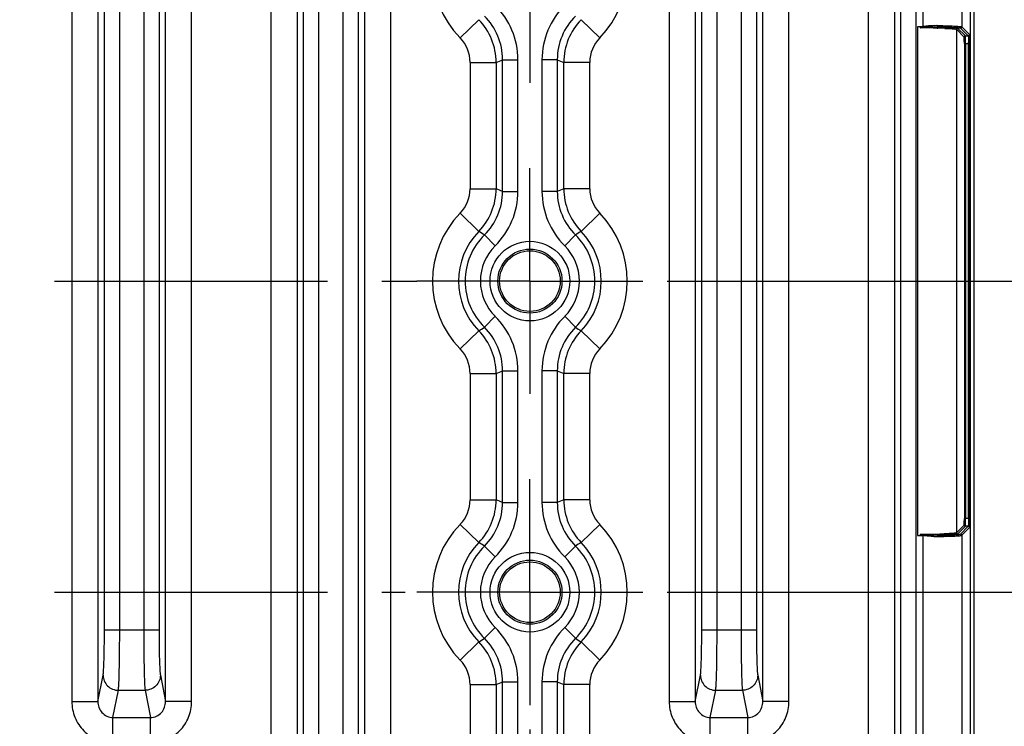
# Model space of a CAD drawing. Header units: inches. Extents: x 0 to 34, y 0 to 22.
# Tile 63 of 111: x 19.8 to 22.4, y 4 to 5.8. Entities that reach past the tile are written whole.
import ezdxf

# ---------------------------------------------------------------- set-up
doc = ezdxf.new("R2010")
doc.units = ezdxf.units.IN
doc.header["$LTSCALE"] = 1.87
doc.header["$MEASUREMENT"] = 0
doc.linetypes.add('CENTER', pattern=[0.6, 0.375, -0.075, 0.075, -0.075])
doc.layers.get('0').update_dxf_attribs({"linetype": 'CONTINUOUS'})
doc.layers.add('02___PRT_ALL_AXES', color=7, linetype='CONTINUOUS')
doc.layers.add('DIMENSIONS', color=7, linetype='CONTINUOUS')
doc.styles.get("Standard").update_dxf_attribs({"font": 'txt', "width": 0.8})
doc.dimstyles.new('DIMSTYLE_1', dxfattribs={"dimtxt": 0.125, "dimasz": 0.18, "dimexe": 0.125, "dimexo": 0.0625, "dimgap": 0.0625, "dimtad": 0, "dimtih": 1, "dimtoh": 1, "dimzin": 4, "dimdsep": 46, "dimtxsty": 'STANDARD', "dimblk": '_FILLED', "dimblk1": '_FILLED', "dimblk2": '_FILLED', "dimcen": 0.09, "dimadec": 0, "dimazin": 0, "dimtp": 0.01, "dimtm": 0.01, "dimtfac": 1, "dimtofl": 0, "dimtmove": 0, "dimatfit": 3, "dimldrblk": '_FILLED', "dimfxl": 1, "dimtolj": 1, "dimtzin": 4, "dimarcsym": 0})

# ---------------------------------------------------------------- blocks, each defined once
blk = doc.blocks.new('_FILLED')
at = {"color": 0, "linetype": 'BYBLOCK'}
blk.add_solid([(0, 0), (-1, 0.174), (-1, -0.174)], dxfattribs=at)
blk = doc.blocks.new('*D11')
at = {"layer": 'DIMENSIONS', "color": 2, "linetype": 'CONTINUOUS'}
for p, q in [((21.5008, 4.3437), (23.1647, 4.3437)), ((23.0397, 4.3437), (23.0397, 4.0015)), ((23.0397, 3.4092), (23.0397, 3.7515)), ((22.2522, 3.4092), (23.1647, 3.4092))]:
    blk.add_line(p, q, dxfattribs=at)
at = {"layer": 'DIMENSIONS', "color": 2, "linetype": 'CONTINUOUS', "xscale": 0.18, "yscale": 0.18, "zscale": 0.18}
for p, rotation in [((23.0397, 4.3437), 90), ((23.0397, 3.4092), 270)]:
    blk.add_blockref('_FILLED', p, dxfattribs=dict(at, rotation=rotation))
at = {"layer": 'DIMENSIONS', "color": 2, "linetype": 'CONTINUOUS', "insert": (23.0397, 3.939), "char_height": 0.125, "width": 1.025, "attachment_point": 2, "line_spacing_factor": 0.9}
blk.add_mtext('.93{\\Ftxt.shx;\\W1.000000;\\H0.125000; }[23.7]', dxfattribs=at)
blk = doc.blocks.new('*D12')
at = {"layer": 'DIMENSIONS', "color": 2, "linetype": 'CONTINUOUS'}
for p, q in [((21.5008, 5.1437), (23.1647, 5.1437)), ((23.0397, 5.1437), (23.0397, 4.8687)), ((23.0397, 4.3437), (23.0397, 4.6187)), ((21.5008, 4.3437), (23.1647, 4.3437))]:
    blk.add_line(p, q, dxfattribs=at)
at = {"layer": 'DIMENSIONS', "color": 2, "linetype": 'CONTINUOUS', "xscale": 0.18, "yscale": 0.18, "zscale": 0.18}
for p, rotation in [((23.0397, 5.1437), 90), ((23.0397, 4.3437), 270)]:
    blk.add_blockref('_FILLED', p, dxfattribs=dict(at, rotation=rotation))
at = {"layer": 'DIMENSIONS', "color": 2, "linetype": 'CONTINUOUS', "insert": (23.0397, 4.8062), "char_height": 0.125, "width": 1.025, "attachment_point": 2, "line_spacing_factor": 0.9}
blk.add_mtext('.80{\\Ftxt.shx;\\W1.000000;\\H0.125000; }[20.3]', dxfattribs=at)
blk = doc.blocks.new('*D13')
at = {"layer": 'DIMENSIONS', "color": 2, "linetype": 'CONTINUOUS'}
for p, q in [((21.5008, 5.9437), (23.1647, 5.9437)), ((23.0397, 5.9437), (23.0397, 5.6687)), ((23.0397, 5.1437), (23.0397, 5.4187)), ((21.5008, 5.1437), (23.1647, 5.1437))]:
    blk.add_line(p, q, dxfattribs=at)
at = {"layer": 'DIMENSIONS', "color": 2, "linetype": 'CONTINUOUS', "xscale": 0.18, "yscale": 0.18, "zscale": 0.18}
for p, rotation in [((23.0397, 5.9437), 90), ((23.0397, 5.1437), 270)]:
    blk.add_blockref('_FILLED', p, dxfattribs=dict(at, rotation=rotation))
at = {"layer": 'DIMENSIONS', "color": 2, "linetype": 'CONTINUOUS', "insert": (23.0397, 5.6062), "char_height": 0.125, "width": 1.025, "attachment_point": 2, "line_spacing_factor": 0.9}
blk.add_mtext('.80{\\Ftxt.shx;\\W1.000000;\\H0.125000; }[20.3]', dxfattribs=at)
blk = doc.blocks.new('*D15')
at = {"layer": 'DIMENSIONS', "color": 2, "linetype": 'CONTINUOUS'}
for p, q in [((16.5599, 3.9909), (16.5599, 2.5342)), ((21.1479, 3.9909), (21.1479, 2.5342)), ((16.5599, 2.6592), (18.1789, 2.6592)), ((21.1479, 2.6592), (19.5289, 2.6592))]:
    blk.add_line(p, q, dxfattribs=at)
at = {"layer": 'DIMENSIONS', "color": 2, "linetype": 'CONTINUOUS', "xscale": 0.18, "yscale": 0.18, "zscale": 0.18, "rotation": 180}
blk.add_blockref('_FILLED', (16.5599, 2.6592), dxfattribs=at)
at = {"layer": 'DIMENSIONS', "color": 2, "linetype": 'CONTINUOUS', "xscale": 0.18, "yscale": 0.18, "zscale": 0.18}
blk.add_blockref('_FILLED', (21.1479, 2.6592), dxfattribs=at)
at = {"layer": 'DIMENSIONS', "color": 2, "linetype": 'CONTINUOUS', "insert": (18.8539, 2.7217), "char_height": 0.125, "width": 1.225, "attachment_point": 2, "line_spacing_factor": 0.9}
blk.add_mtext('4.59{\\Ftxt.shx;\\W1.000000;\\H0.125000; }[116.5]', dxfattribs=at)
blk = doc.blocks.new('*D16')
at = {"layer": 'DIMENSIONS', "color": 2, "linetype": 'CONTINUOUS'}
for p, q in [((13.6487, 4.9202), (13.6487, 1.0342)), ((22.2897, 3.4467), (22.2897, 1.0342)), ((13.6487, 1.1592), (17.2942, 1.1592)), ((22.2897, 1.1592), (18.6442, 1.1592))]:
    blk.add_line(p, q, dxfattribs=at)
at = {"layer": 'DIMENSIONS', "color": 2, "linetype": 'CONTINUOUS', "xscale": 0.18, "yscale": 0.18, "zscale": 0.18, "rotation": 180}
blk.add_blockref('_FILLED', (13.6487, 1.1592), dxfattribs=at)
at = {"layer": 'DIMENSIONS', "color": 2, "linetype": 'CONTINUOUS', "xscale": 0.18, "yscale": 0.18, "zscale": 0.18}
blk.add_blockref('_FILLED', (22.2897, 1.1592), dxfattribs=at)
at = {"layer": 'DIMENSIONS', "color": 2, "linetype": 'CONTINUOUS', "insert": (17.9692, 1.2217), "char_height": 0.125, "width": 1.225, "attachment_point": 2, "line_spacing_factor": 0.9}
blk.add_mtext('8.64{\\Ftxt.shx;\\W1.000000;\\H0.125000; }[219.5]', dxfattribs=at)

msp = doc.modelspace()

# ---------------------------------------------------------------- linework, layer by layer
at = {"color": 7, "linetype": 'CONTINUOUS'}
for p, q in [((20.4823, 6.8623), (20.4823, 3.4251)), ((20.79, 3.4251), (20.79, 6.8623)), ((20.5492, 6.8194), (20.5492, 3.468)), ((20.7231, 3.468), (20.7231, 6.8194)), ((22.2795, 6.7659), (22.2795, 3.5216)), ((22.2897, 3.5092), (22.2897, 6.7782)), ((20.5659, 3.5988), (20.5659, 6.6886)), ((20.6053, 3.5988), (20.6053, 6.6886)), ((20.667, 6.6886), (20.667, 3.5988)), ((20.7064, 6.6886), (20.7064, 3.5988)), ((22.1013, 3.5988), (22.1013, 6.6886)), ((22.1407, 3.5988), (22.1407, 6.6886)), ((22.1578, 6.6886), (22.1578, 5.7977)), ((22.2577, 6.6886), (22.2577, 5.7975)), ((22.0846, 6.3857), (22.0846, 3.9018)), ((22.0177, 6.369), (22.0177, 3.9185)), ((19.9705, 6.2245), (19.9705, 4.063)), ((20.0374, 6.2245), (20.0374, 4.063)), ((20.2113, 4.063), (20.2113, 6.2245)), ((20.2782, 4.063), (20.2782, 6.2245)), ((21.5059, 6.2245), (21.5059, 4.063)), ((21.5728, 6.2245), (21.5728, 4.063)), ((21.7467, 4.063), (21.7467, 6.2245)), ((21.8136, 4.063), (21.8136, 6.2245)), ((20.0541, 4.2465), (20.0541, 6.0409)), ((20.0934, 4.2465), (20.0934, 6.0409)), ((20.1552, 6.0409), (20.1552, 4.2465)), ((20.1945, 6.0409), (20.1945, 4.2465)), ((21.5895, 4.2465), (21.5895, 6.0409)), ((21.6289, 4.2465), (21.6289, 6.0409)), ((21.6906, 6.0409), (21.6906, 4.2465)), ((21.73, 6.0409), (21.73, 4.2465)), ((20.9685, 5.7692), (21.0164, 5.8159)), ((21.3274, 5.7692), (21.2794, 5.8159)), ((22.144, 5.7977), (22.144, 4.4897)), ((22.195, 5.7973), (22.1964, 5.7973)), ((22.2577, 5.7975), (22.2778, 5.7774)), ((22.195, 5.7942), (22.1965, 5.7941)), ((22.244, 5.7912), (22.264, 5.7712)), ((22.244, 5.7912), (22.244, 4.4963)), ((22.2471, 5.7943), (22.2671, 5.7743)), ((22.2546, 5.7943), (22.2746, 5.7743)), ((22.2671, 5.7743), (22.2746, 5.7743)), ((22.2645, 5.7546), (22.2785, 5.7546)), ((22.2645, 5.7546), (22.2645, 4.5328)), ((22.2677, 5.7546), (22.2677, 4.5328)), ((22.2754, 4.5328), (22.2754, 5.7546)), ((22.2785, 4.5328), (22.2785, 5.7546)), ((20.9941, 5.7061), (21.061, 5.7061)), ((20.9941, 5.7061), (20.9941, 5.3813)), ((21.061, 5.7061), (21.061, 5.3813)), ((21.0777, 5.713), (21.1171, 5.713)), ((21.0777, 5.3744), (21.0777, 5.713)), ((21.1171, 5.3744), (21.1171, 5.713)), ((21.2182, 5.713), (21.1788, 5.713)), ((21.1788, 5.713), (21.1788, 5.3744)), ((21.2182, 5.713), (21.2182, 5.3744)), ((21.3018, 5.7061), (21.2349, 5.7061)), ((21.2349, 5.3813), (21.2349, 5.7061)), ((21.3018, 5.3813), (21.3018, 5.7061)), ((20.9941, 5.3813), (21.061, 5.3813)), ((21.0777, 5.3744), (21.1171, 5.3744)), ((21.2182, 5.3744), (21.1788, 5.3744)), ((21.3018, 5.3813), (21.2349, 5.3813)), ((20.9685, 5.3182), (21.0164, 5.2716)), ((21.3274, 5.3182), (21.2794, 5.2716)), ((21.0309, 5.2624), (21.0585, 5.2344)), ((21.265, 5.2624), (21.2374, 5.2344)), ((21.0309, 5.0251), (21.0585, 5.0531)), ((21.265, 5.0251), (21.2374, 5.0531)), ((20.9685, 4.9692), (21.0164, 5.0159)), ((21.3274, 4.9692), (21.2794, 5.0159)), ((21.0777, 4.913), (21.1171, 4.913)), ((21.0777, 4.5744), (21.0777, 4.913)), ((21.1171, 4.5744), (21.1171, 4.913)), ((21.2182, 4.913), (21.1788, 4.913)), ((21.1788, 4.913), (21.1788, 4.5744)), ((21.2182, 4.913), (21.2182, 4.5744)), ((20.9941, 4.9061), (21.061, 4.9061)), ((20.9941, 4.9061), (20.9941, 4.5813)), ((21.061, 4.9061), (21.061, 4.5813)), ((21.3018, 4.9061), (21.2349, 4.9061)), ((21.2349, 4.5813), (21.2349, 4.9061)), ((21.3018, 4.5813), (21.3018, 4.9061)), ((20.9941, 4.5813), (21.061, 4.5813)), ((21.3018, 4.5813), (21.2349, 4.5813)), ((21.0777, 4.5744), (21.1171, 4.5744)), ((21.2182, 4.5744), (21.1788, 4.5744)), ((22.2785, 4.5328), (22.2645, 4.5328)), ((20.9685, 4.5182), (21.0164, 4.4716)), ((21.3274, 4.5182), (21.2794, 4.4716)), ((22.264, 4.5163), (22.244, 4.4963)), ((22.2671, 4.5131), (22.2471, 4.4931)), ((22.2546, 4.4931), (22.2746, 4.5131)), ((22.2577, 4.49), (22.2778, 4.51)), ((22.2746, 4.5131), (22.2671, 4.5131)), ((22.2747, 4.5134), (22.2746, 4.5131)), ((22.1527, 4.4897), (22.1578, 4.4897)), ((22.1578, 4.4897), (22.1578, 3.5988)), ((22.1964, 4.4901), (22.195, 4.4901)), ((22.2577, 4.49), (22.2577, 3.5988)), ((21.0309, 4.4624), (21.0585, 4.4344)), ((21.265, 4.4624), (21.2374, 4.4344)), ((21.0309, 4.2251), (21.0585, 4.2531)), ((21.265, 4.2251), (21.2374, 4.2531)), ((20.1945, 4.2465), (20.0541, 4.2465)), ((21.73, 4.2465), (21.5895, 4.2465)), ((20.9685, 4.1692), (21.0164, 4.2159)), ((21.3274, 4.1692), (21.2794, 4.2159)), ((20.0374, 4.063), (20.0507, 4.1302)), ((20.198, 4.1302), (20.2113, 4.063)), ((21.5728, 4.063), (21.5861, 4.1302)), ((21.7334, 4.1302), (21.7467, 4.063)), ((20.9941, 4.1061), (21.061, 4.1061)), ((20.9941, 4.1061), (20.9941, 3.4251)), ((21.061, 4.1061), (21.061, 3.468)), ((21.0777, 4.113), (21.1171, 4.113)), ((21.0777, 3.5988), (21.0777, 4.113)), ((21.1171, 3.5988), (21.1171, 4.113)), ((21.2182, 4.113), (21.1788, 4.113)), ((21.1788, 4.113), (21.1788, 3.5988)), ((21.2182, 4.113), (21.2182, 3.5988)), ((21.3018, 4.1061), (21.2349, 4.1061)), ((21.2349, 3.468), (21.2349, 4.1061)), ((21.3018, 3.4251), (21.3018, 4.1061)), ((20.0762, 4.0216), (20.09, 4.0914)), ((20.09, 4.0914), (20.1586, 4.0914)), ((20.1586, 4.0914), (20.1724, 4.0216)), ((21.6116, 4.0216), (21.6255, 4.0914)), ((21.6255, 4.0914), (21.694, 4.0914)), ((21.694, 4.0914), (21.7079, 4.0216)), ((19.9705, 4.063), (20.0374, 4.063)), ((20.2782, 4.063), (20.2113, 4.063)), ((21.5059, 4.063), (21.5728, 4.063)), ((21.8136, 4.063), (21.7467, 4.063)), ((20.0762, 4.0216), (20.1724, 4.0216)), ((20.0762, 3.9557), (20.0762, 4.0216)), ((20.1724, 3.9557), (20.1724, 4.0216)), ((21.6116, 4.0216), (21.7079, 4.0216)), ((21.6116, 3.9557), (21.6116, 4.0216)), ((21.7079, 3.9557), (21.7079, 4.0216))]:
    msp.add_line(p, q, dxfattribs=at)
for centre, radius in [((21.1479, 5.1437), 0.1025), ((21.1479, 5.1437), 0.0824), ((21.1479, 5.1437), 0.0779), ((21.1479, 4.3437), 0.1025), ((21.1479, 4.3437), 0.0824), ((21.1479, 4.3437), 0.0779)]:
    msp.add_circle(centre, radius, dxfattribs=at)
for centre, radius, start, end in [((21.1479, 5.9437), 0.2503, 135.8041, 224.1959), ((21.1479, 5.9437), 0.2503, 315.8041, 44.1959), ((20.9203, 5.713), 0.1967, 0.0009, 45.3829), ((21.3756, 5.713), 0.1967, 134.6171, 179.9991), ((20.9204, 5.7131), 0.1573, 359.9911, 45.3931), ((21.3755, 5.7131), 0.1573, 134.6068, 180.0089), ((20.9035, 5.7061), 0.1575, 0.0119, 44.1798), ((21.3924, 5.7061), 0.1575, 135.8203, 179.9881), ((22.144, 2.9435), 2.8542, 89.8294, 90.0001), ((22.1571, 5.0404), 0.7573, 89.9468, 90.3458), ((22.1918, 5.4838), 0.3167, 89.1733, 90.8147), ((22.1661, 3.6538), 2.1469, 88.8543, 89.1919), ((22.161, 4.0776), 1.72, 88.413, 88.82), ((22.2546, 5.7975), 0.00315, 270.0665, 359.9335), ((22.1456, 3.3424), 2.4523, 88.8439, 89.8682), ((22.1655, 4.382), 1.4125, 88.0234, 88.7422), ((22.2471, 5.7912), 0.00315, 90.0665, 179.9335), ((22.2671, 5.7711), 0.00315, 90.0665, 179.9335), ((20.9036, 5.7061), 0.0905, 359.9989, 44.197), ((21.3923, 5.7061), 0.0905, 135.803, 180.0011), ((21.7934, 5.7546), 0.482, 359.9994, 0.3001), ((21.839, 5.7571), 0.4395, 0.7831, 1.5224), ((21.6702, 5.7548), 0.6083, 359.9859, 0.7814), ((20.4047, 7.3228), 1.7448, 292.0961, 292.6901), ((21.8912, 7.3228), 1.7448, 247.3096, 247.9036), ((20.9036, 5.3813), 0.0905, 315.803, 0.0011), ((20.9035, 5.3813), 0.1575, 315.8203, 359.9881), ((20.9204, 5.3744), 0.1573, 314.6068, 0.0089), ((20.9203, 5.3744), 0.1967, 314.6171, 359.9991), ((20.4046, 3.7646), 1.7448, 67.3096, 67.9036), ((21.3756, 5.3744), 0.1967, 180.0009, 225.3829), ((21.8912, 3.7646), 1.7448, 112.0961, 112.6901), ((21.3755, 5.3744), 0.1573, 179.9911, 225.3931), ((21.3924, 5.3813), 0.1575, 180.0119, 224.1798), ((21.3923, 5.3813), 0.0905, 179.9989, 224.197), ((21.1479, 5.1437), 0.2503, 135.8041, 224.1959), ((21.1479, 5.1437), 0.2503, 315.8041, 44.1959), ((21.1479, 5.1437), 0.1834, 135.8005, 224.1995), ((20.64, 4.6667), 0.7124, 56.726, 58.102), ((21.6559, 4.6667), 0.7124, 121.8974, 123.2735), ((21.1479, 5.1437), 0.1834, 315.8005, 44.1995), ((21.1479, 5.1437), 0.1667, 134.6164, 225.3836), ((21.1479, 5.1437), 0.1667, 314.6164, 45.3836), ((21.1479, 5.1437), 0.1273, 134.6162, 225.3838), ((21.1479, 5.1437), 0.1273, 314.6162, 45.3838), ((20.9203, 4.913), 0.1967, 0.0009, 45.3829), ((21.3756, 4.913), 0.1967, 134.6171, 179.9991), ((20.64, 5.6207), 0.7124, 301.8974, 303.2735), ((20.9035, 4.9061), 0.1575, 0.0119, 44.1798), ((20.9204, 4.9131), 0.1573, 359.9911, 45.3931), ((21.3755, 4.9131), 0.1573, 134.6068, 180.0089), ((21.3924, 4.9061), 0.1575, 135.8203, 179.9881), ((21.6559, 5.6207), 0.7124, 236.726, 238.102), ((20.9036, 4.9061), 0.0905, 359.9989, 44.197), ((21.3923, 4.9061), 0.0905, 135.803, 180.0011), ((20.4047, 6.5228), 1.7448, 292.0961, 292.6901), ((21.8912, 6.5228), 1.7448, 247.3096, 247.9036), ((20.9036, 4.5813), 0.0905, 315.803, 0.0011), ((20.9035, 4.5813), 0.1575, 315.8203, 359.9881), ((20.4046, 2.9646), 1.7448, 67.3096, 67.9036), ((21.8912, 2.9646), 1.7448, 112.0961, 112.6901), ((21.3924, 4.5813), 0.1575, 180.0119, 224.1798), ((21.3923, 4.5813), 0.0905, 179.9989, 224.197), ((20.9204, 4.5744), 0.1573, 314.6068, 0.0089), ((20.9203, 4.5744), 0.1967, 314.6171, 359.9991), ((21.3756, 4.5744), 0.1967, 180.0009, 225.3829), ((21.3755, 4.5744), 0.1573, 179.9911, 225.3931), ((21.6729, 4.5326), 0.6057, 359.2019, 0.0156), ((21.1479, 4.3437), 0.2503, 135.8041, 224.1959), ((21.1479, 4.3437), 0.2503, 315.8041, 44.1959), ((22.2671, 4.5163), 0.00315, 180.0665, 269.9335), ((21.8748, 4.5296), 0.4037, 358.4473, 359.2289), ((22.144, 7.3437), 2.8539, 269.9999, 270.1733), ((22.1462, 6.9083), 2.4155, 270.12, 270.9687), ((22.1919, 4.8018), 0.3149, 269.0156, 270.8265), ((22.1576, 6.2357), 1.7429, 270.9657, 271.4432), ((22.1628, 6.1393), 1.6495, 271.1681, 271.5617), ((22.1681, 6.5082), 2.0214, 270.8032, 271.3689), ((22.1705, 5.7382), 1.2452, 271.4275, 271.9528), ((22.2471, 4.4963), 0.00315, 180.0664, 269.9336), ((22.2546, 4.49), 0.00315, 0.0665, 89.9335), ((21.1479, 4.3437), 0.1834, 135.8005, 224.1995), ((21.1479, 4.3437), 0.1667, 134.6164, 225.3836), ((20.64, 3.8667), 0.7124, 56.726, 58.102), ((21.6559, 3.8667), 0.7124, 121.8974, 123.2735), ((21.1479, 4.3437), 0.1667, 314.6164, 45.3836), ((21.1479, 4.3437), 0.1834, 315.8005, 44.1995), ((21.1479, 4.3437), 0.1273, 134.6162, 225.3838), ((21.1479, 4.3437), 0.1273, 314.6162, 45.3838), ((20.9203, 4.113), 0.1967, 0.0009, 45.3829), ((21.3756, 4.113), 0.1967, 134.6171, 179.9991), ((20.64, 4.8207), 0.7124, 301.8974, 303.2735), ((20.9035, 4.1061), 0.1575, 0.0119, 44.1798), ((20.9204, 4.1131), 0.1573, 359.9911, 45.3931), ((21.3755, 4.1131), 0.1573, 134.6068, 180.0089), ((21.3924, 4.1061), 0.1575, 135.8203, 179.9881), ((21.6559, 4.8207), 0.7124, 236.726, 238.102), ((20.9036, 4.1061), 0.0905, 359.9989, 44.197), ((21.3923, 4.1061), 0.0905, 135.803, 180.0011), ((20.4047, 5.7228), 1.7448, 292.0961, 292.6901), ((21.8912, 5.7228), 1.7448, 247.3096, 247.9036)]:
    msp.add_arc(centre, radius, start, end, dxfattribs=at)
for points, knots in [([(22.1525, 5.7977), (22.1518, 5.7971), (22.1508, 5.7962), (22.151, 5.7949), (22.1512, 5.7946)], [0, 0, 0, 0, 0.757922, 1, 1, 1, 1]), ([(22.1512, 5.7947), (22.1511, 5.7952), (22.1526, 5.7954), (22.1542, 5.7958), (22.1567, 5.7961), (22.1595, 5.7964), (22.1633, 5.7967), (22.168, 5.797), (22.1736, 5.7972), (22.1791, 5.7974), (22.1863, 5.7974), (22.1917, 5.7974), (22.1952, 5.7973)], [0, 0, 0, 0, 0.033032, 0.064011, 0.12898, 0.193587, 0.258025, 0.386212, 0.513138, 0.638387, 0.76155, 1, 1, 1, 1]), ([(22.1873, 5.8005), (22.1825, 5.8004), (22.1751, 5.8001), (22.1652, 5.7992), (22.1602, 5.7986), (22.1578, 5.798)], [0, 0, 0, 0, 0.494354, 0.746504, 1, 1, 1, 1]), ([(22.195, 5.7973), (22.2029, 5.7972), (22.2141, 5.797), (22.2283, 5.7965), (22.2369, 5.7962), (22.2439, 5.7958), (22.2492, 5.7954), (22.2524, 5.7949), (22.2542, 5.7947), (22.2546, 5.7943)], [0, 0, 0, 0, 0.396404, 0.56552, 0.710434, 0.828303, 0.916782, 0.974227, 1, 1, 1, 1]), ([(22.1952, 5.7973), (22.1956, 5.7974), (22.1963, 5.7987), (22.1964, 5.7997), (22.1964, 5.8005)], [0, 0, 0, 0, 0.365037, 1, 1, 1, 1]), ([(22.2086, 5.797), (22.2138, 5.7969), (22.223, 5.7965), (22.2337, 5.796), (22.2403, 5.7955), (22.2436, 5.7952), (22.2457, 5.7948), (22.2469, 5.7946), (22.2471, 5.7943)], [0, 0, 0, 0, 0.405623, 0.715475, 0.830153, 0.916197, 0.972791, 1, 1, 1, 1]), ([(22.2091, 5.8003), (22.2156, 5.8001), (22.2249, 5.7999), (22.2365, 5.7995), (22.2435, 5.7991), (22.2491, 5.7987), (22.2533, 5.7984), (22.256, 5.798), (22.2574, 5.7978), (22.2577, 5.7975)], [0, 0, 0, 0, 0.402107, 0.570609, 0.713974, 0.830038, 0.917034, 0.973786, 1, 1, 1, 1]), ([(22.2142, 5.7936), (22.2182, 5.7935), (22.2254, 5.7932), (22.2336, 5.7927), (22.2387, 5.7922), (22.2412, 5.7919), (22.2429, 5.7916), (22.2438, 5.7914), (22.244, 5.7912)], [0, 0, 0, 0, 0.406856, 0.715312, 0.829161, 0.914789, 0.971622, 1, 1, 1, 1]), ([(22.2645, 5.7546), (22.2645, 5.7567), (22.2645, 5.7605), (22.2644, 5.765), (22.2643, 5.768), (22.2642, 5.7696), (22.2641, 5.7705), (22.2641, 5.7711), (22.264, 5.7712)], [0, 0, 0, 0, 0.374043, 0.693839, 0.818375, 0.912934, 0.974099, 1, 1, 1, 1]), ([(22.2677, 5.7546), (22.2677, 5.7571), (22.2677, 5.7616), (22.2676, 5.767), (22.2674, 5.7705), (22.2674, 5.7724), (22.2672, 5.7735), (22.2672, 5.7742), (22.2671, 5.7743)], [0, 0, 0, 0, 0.374224, 0.694162, 0.818732, 0.913282, 0.974365, 1, 1, 1, 1]), ([(22.2746, 5.7743), (22.2747, 5.7742), (22.2748, 5.7736), (22.2749, 5.7727), (22.275, 5.7711), (22.2752, 5.7681), (22.2753, 5.7634), (22.2754, 5.7593), (22.2754, 5.7572)], [0, 0, 0, 0, 0.025965, 0.085719, 0.177976, 0.300012, 0.617683, 1, 1, 1, 1]), ([(22.2784, 5.7687), (22.2783, 5.7699), (22.2782, 5.772), (22.2782, 5.7747), (22.2779, 5.7763), (22.2779, 5.7773), (22.2778, 5.7774)], [0, 0, 0, 0, 0.405011, 0.715461, 0.916467, 1, 1, 1, 1]), ([(22.264, 4.5163), (22.2641, 4.5164), (22.2641, 4.5169), (22.2642, 4.5179), (22.2643, 4.5194), (22.2644, 4.5224), (22.2645, 4.5269), (22.2645, 4.5307), (22.2645, 4.5328)], [0, 0, 0, 0, 0.025819, 0.086809, 0.181161, 0.30553, 0.625367, 1, 1, 1, 1]), ([(22.2671, 4.5131), (22.2672, 4.5133), (22.2672, 4.5139), (22.2674, 4.515), (22.2674, 4.5169), (22.2676, 4.5204), (22.2677, 4.5258), (22.2677, 4.5303), (22.2677, 4.5328)], [0, 0, 0, 0, 0.025582, 0.086513, 0.180865, 0.30527, 0.625225, 1, 1, 1, 1]), ([(22.2754, 4.5328), (22.2754, 4.5286), (22.2754, 4.5228), (22.275, 4.5164), (22.2749, 4.5141), (22.2747, 4.5134)], [0, 0, 0, 0, 0.654927, 0.880997, 1, 1, 1, 1]), ([(22.2778, 4.51), (22.2779, 4.5102), (22.2779, 4.5111), (22.2782, 4.5127), (22.2782, 4.5154), (22.2783, 4.5175), (22.2784, 4.5187)], [0, 0, 0, 0, 0.083491, 0.284493, 0.594968, 1, 1, 1, 1]), ([(22.1512, 4.4928), (22.1509, 4.4922), (22.1506, 4.4909), (22.152, 4.4904), (22.1524, 4.49), (22.1527, 4.4897)], [0, 0, 0, 0, 0.490035, 0.744969, 1, 1, 1, 1]), ([(22.1952, 4.4901), (22.1917, 4.49), (22.1845, 4.49), (22.1754, 4.4901), (22.168, 4.4904), (22.1633, 4.4907), (22.1595, 4.491), (22.1566, 4.4913), (22.1542, 4.4917), (22.1525, 4.492), (22.1513, 4.4923), (22.1512, 4.4928)], [0, 0, 0, 0, 0.238509, 0.486988, 0.613953, 0.742176, 0.806628, 0.871243, 0.936023, 0.967937, 1, 1, 1, 1]), ([(22.1865, 4.487), (22.1817, 4.4871), (22.1745, 4.4873), (22.165, 4.4883), (22.1602, 4.4889), (22.1578, 4.4894)], [0, 0, 0, 0, 0.494702, 0.74672, 1, 1, 1, 1]), ([(22.195, 4.4901), (22.2029, 4.4902), (22.2141, 4.4904), (22.2283, 4.4909), (22.2369, 4.4912), (22.2438, 4.4917), (22.2492, 4.492), (22.2524, 4.4926), (22.2542, 4.4927), (22.2546, 4.4931)], [0, 0, 0, 0, 0.39642, 0.565511, 0.710438, 0.828308, 0.916787, 0.97423, 1, 1, 1, 1]), ([(22.1964, 4.487), (22.1964, 4.4877), (22.1963, 4.4888), (22.1956, 4.4901), (22.1952, 4.4901)], [0, 0, 0, 0, 0.634962, 1, 1, 1, 1]), ([(22.2471, 4.4931), (22.2469, 4.4929), (22.2457, 4.4926), (22.2435, 4.4922), (22.2401, 4.4919), (22.2334, 4.4914), (22.2225, 4.4909), (22.2131, 4.4905), (22.2077, 4.4904)], [0, 0, 0, 0, 0.027124, 0.083724, 0.169846, 0.284651, 0.594834, 1, 1, 1, 1]), ([(22.244, 4.4963), (22.2438, 4.496), (22.2428, 4.4958), (22.2411, 4.4955), (22.2385, 4.4952), (22.2332, 4.4947), (22.2246, 4.4942), (22.2172, 4.4939), (22.2129, 4.4938)], [0, 0, 0, 0, 0.028155, 0.084915, 0.170589, 0.284587, 0.593338, 1, 1, 1, 1]), ([(22.2164, 4.4873), (22.222, 4.4875), (22.2299, 4.4877), (22.2398, 4.4881), (22.2457, 4.4884), (22.2504, 4.4888), (22.254, 4.4891), (22.2562, 4.4895), (22.2575, 4.4897), (22.2577, 4.49)], [0, 0, 0, 0, 0.404377, 0.572569, 0.715163, 0.830336, 0.916685, 0.973275, 1, 1, 1, 1]), ([(20.0507, 4.1302), (20.051, 4.1319), (20.0515, 4.1366), (20.0525, 4.1501), (20.0533, 4.1736), (20.054, 4.2077), (20.0541, 4.233), (20.0541, 4.2465)], [0, 0, 0, 0, 0.046136, 0.121072, 0.347693, 0.6529, 1, 1, 1, 1]), ([(20.09, 4.0914), (20.0904, 4.0938), (20.0909, 4.1), (20.0918, 4.118), (20.0926, 4.1493), (20.0933, 4.1948), (20.0934, 4.2285), (20.0934, 4.2465)], [0, 0, 0, 0, 0.045994, 0.120876, 0.34752, 0.652803, 1, 1, 1, 1]), ([(20.1552, 4.2465), (20.1552, 4.2285), (20.1553, 4.1948), (20.156, 4.1493), (20.1568, 4.118), (20.1578, 4.1), (20.1583, 4.0938), (20.1586, 4.0914)], [0, 0, 0, 0, 0.347197, 0.65248, 0.879124, 0.954006, 1, 1, 1, 1]), ([(20.1945, 4.2465), (20.1945, 4.233), (20.1947, 4.2077), (20.1953, 4.1736), (20.1962, 4.1501), (20.1971, 4.1366), (20.1976, 4.1319), (20.198, 4.1302)], [0, 0, 0, 0, 0.3471, 0.652307, 0.878928, 0.953864, 1, 1, 1, 1]), ([(21.5861, 4.1302), (21.5865, 4.1319), (21.5869, 4.1366), (21.5879, 4.1501), (21.5887, 4.1736), (21.5894, 4.2077), (21.5895, 4.233), (21.5895, 4.2465)], [0, 0, 0, 0, 0.046136, 0.121072, 0.347693, 0.6529, 1, 1, 1, 1]), ([(21.6255, 4.0914), (21.6258, 4.0938), (21.6263, 4.1), (21.6273, 4.118), (21.6281, 4.1493), (21.6287, 4.1948), (21.6289, 4.2285), (21.6289, 4.2465)], [0, 0, 0, 0, 0.045994, 0.120876, 0.34752, 0.652803, 1, 1, 1, 1]), ([(21.6906, 4.2465), (21.6906, 4.2285), (21.6908, 4.1948), (21.6914, 4.1493), (21.6922, 4.118), (21.6932, 4.1), (21.6937, 4.0938), (21.694, 4.0914)], [0, 0, 0, 0, 0.347197, 0.65248, 0.879124, 0.954006, 1, 1, 1, 1]), ([(21.73, 4.2465), (21.73, 4.233), (21.7301, 4.2077), (21.7308, 4.1736), (21.7316, 4.1501), (21.7326, 4.1366), (21.733, 4.1319), (21.7334, 4.1302)], [0, 0, 0, 0, 0.3471, 0.652307, 0.878928, 0.953864, 1, 1, 1, 1]), ([(20.0507, 4.1302), (20.0507, 4.1203), (20.0594, 4.0997), (20.08, 4.0915), (20.09, 4.0914)], [0, 0, 0, 0, 0.49742, 1, 1, 1, 1]), ([(20.198, 4.1302), (20.1979, 4.1203), (20.1893, 4.0997), (20.1686, 4.0915), (20.1586, 4.0914)], [0, 0, 0, 0, 0.497421, 1, 1, 1, 1]), ([(21.5861, 4.1302), (21.5862, 4.1203), (21.5948, 4.0997), (21.6155, 4.0915), (21.6255, 4.0914)], [0, 0, 0, 0, 0.49742, 1, 1, 1, 1]), ([(21.7334, 4.1302), (21.7333, 4.1203), (21.7247, 4.0997), (21.704, 4.0915), (21.694, 4.0914)], [0, 0, 0, 0, 0.497421, 1, 1, 1, 1]), ([(19.9705, 4.063), (19.9705, 4.0491), (19.9759, 4.0211), (19.9991, 3.9854), (20.0343, 3.9613), (20.0623, 3.9557), (20.0762, 3.9557)], [0, 0, 0, 0, 0.250088, 0.500086, 0.750033, 1, 1, 1, 1]), ([(20.0374, 4.063), (20.0373, 4.0578), (20.039, 4.0473), (20.0471, 4.0335), (20.0601, 4.0238), (20.0709, 4.0215), (20.0762, 4.0216)], [0, 0, 0, 0, 0.245908, 0.494507, 0.746423, 1, 1, 1, 1]), ([(20.1724, 4.0216), (20.1777, 4.0215), (20.1885, 4.0238), (20.2015, 4.0335), (20.2096, 4.0473), (20.2113, 4.0578), (20.2113, 4.063)], [0, 0, 0, 0, 0.253577, 0.505493, 0.754092, 1, 1, 1, 1]), ([(20.1724, 3.9557), (20.1863, 3.9557), (20.2143, 3.9613), (20.2495, 3.9854), (20.2728, 4.0211), (20.2782, 4.0491), (20.2782, 4.063)], [0, 0, 0, 0, 0.249967, 0.499914, 0.749912, 1, 1, 1, 1]), ([(21.5059, 4.063), (21.5059, 4.0491), (21.5113, 4.0211), (21.5346, 3.9854), (21.5698, 3.9613), (21.5978, 3.9557), (21.6116, 3.9557)], [0, 0, 0, 0, 0.250088, 0.500086, 0.750033, 1, 1, 1, 1]), ([(21.5728, 4.063), (21.5728, 4.0578), (21.5745, 4.0473), (21.5826, 4.0335), (21.5956, 4.0238), (21.6063, 4.0215), (21.6116, 4.0216)], [0, 0, 0, 0, 0.245908, 0.494507, 0.746423, 1, 1, 1, 1]), ([(21.7079, 4.0216), (21.7132, 4.0215), (21.7239, 4.0238), (21.737, 4.0335), (21.745, 4.0473), (21.7467, 4.0578), (21.7467, 4.063)], [0, 0, 0, 0, 0.253577, 0.505493, 0.754092, 1, 1, 1, 1]), ([(21.7079, 3.9557), (21.7217, 3.9557), (21.7497, 3.9613), (21.7849, 3.9854), (21.8082, 4.0211), (21.8136, 4.0491), (21.8136, 4.063)], [0, 0, 0, 0, 0.249967, 0.499914, 0.749912, 1, 1, 1, 1])]:
    msp.add_open_spline(points, degree=3, knots=knots, dxfattribs=at)
for points in [[(22.2762, 5.7747), (22.2757, 5.7745), (22.2752, 5.7743), (22.2746, 5.7743)], [(22.2778, 5.7774), (22.2778, 5.7764), (22.2771, 5.7752), (22.2762, 5.7747)], [(22.2746, 4.5131), (22.2757, 4.5131), (22.2768, 4.5125), (22.2773, 4.5116)], [(22.2773, 4.5116), (22.2776, 4.5111), (22.2778, 4.5105), (22.2778, 4.51)]]:
    msp.add_open_spline(points, degree=3, dxfattribs=at)
at = {"layer": '02___PRT_ALL_AXES', "color": 7, "linetype": 'CENTER'}
for p, q in [((21.1479, 5.9437), (21.1479, 5.6534)), ((21.1479, 5.1437), (21.1479, 5.4341)), ((16.5599, 5.1437), (20.8576, 5.1437)), ((21.1479, 5.1437), (20.8576, 5.1437)), ((21.1479, 5.1437), (21.4383, 5.1437)), ((21.1479, 5.1437), (21.1479, 4.8534)), ((21.1479, 4.3437), (21.1479, 4.6341)), ((16.5599, 4.3437), (20.8273, 4.3437)), ((21.1479, 4.3437), (20.8576, 4.3437)), ((21.1479, 4.3437), (21.4383, 4.3437)), ((21.1479, 4.3437), (21.1479, 4.0534))]:
    msp.add_line(p, q, dxfattribs=at)

# ---------------------------------------------------------------- dimensions: what is measured, and where the dimension line sits
at = {"layer": 'DIMENSIONS', "color": 2, "linetype": 'CONTINUOUS'}
for base, p1, p2, angle, picture, middle in [((23.0397, 5.9437), (21.4383, 5.1437), (21.4383, 5.9437), 90, '*D13', (23.0397, 5.5437)), ((23.0397, 5.1437), (21.4383, 4.3437), (21.4383, 5.1437), 90, '*D12', (23.0397, 4.7437)), ((23.0397, 3.4092), (21.4383, 4.3437), (22.1897, 3.4092), 270, '*D11', (23.0397, 3.8765))]:
    dim = msp.add_linear_dim(base=base, p1=p1, p2=p2, angle=angle, dimstyle='DIMSTYLE_1', dxfattribs=at)
    dim.commit()
    dim.dimension.update_dxf_attribs({"geometry": picture, "text_midpoint": middle, "dimtype": 160})
for base, p1, p2, picture, middle in [((22.2897, 1.1592), (13.6487, 4.9827), (22.2897, 3.5092), '*D16', (17.9692, 1.1592)), ((21.1479, 2.6592), (16.5599, 4.0534), (21.1479, 4.0534), '*D15', (18.8539, 2.6592))]:
    dim = msp.add_linear_dim(base=base, p1=p1, p2=p2, dimstyle='DIMSTYLE_1', dxfattribs=at)
    dim.commit()
    dim.dimension.update_dxf_attribs({"geometry": picture, "text_midpoint": middle, "dimtype": 160})

doc.saveas('drawing.dxf')
